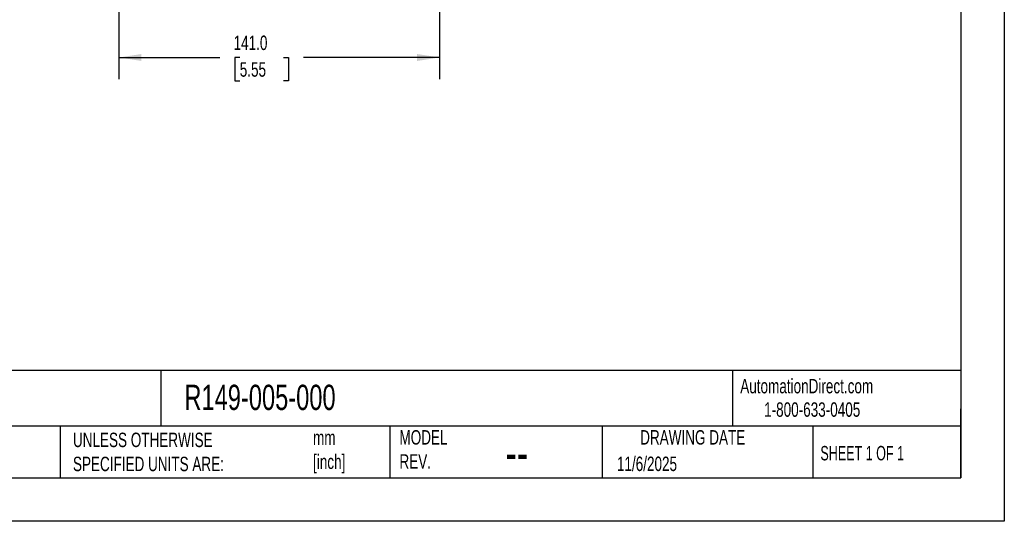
# Model space of a CAD drawing. Header units: millimetres. Extents: x 0 to 838, y 0 to 648.
# Tile 2 of 4: x 405 to 838, y 0 to 221. Entities that reach past the tile are written whole.
import ezdxf

# ---------------------------------------------------------------- set-up
doc = ezdxf.new("R2010")
doc.units = ezdxf.units.MM
doc.header["$LTSCALE"] = 3
doc.layers.add('DIMENSIONS', color=140, linetype='Continuous', lineweight=25)
doc.layers.add('TEXT', color=140, linetype='Continuous', lineweight=25)
doc.styles.add('SLDTEXTSTYLE0', font='TXT', dxfattribs={"width": 0.7})
doc.styles.add('SLDTEXTSTYLE1', font='TXT', dxfattribs={"width": 0.65})
doc.dimstyles.new('SLDDIMSTYLE0', dxfattribs={"dimtxt": 6.474023, "dimasz": 9.906, "dimexe": 0, "dimexo": 0.0625, "dimgap": 1.618506, "dimtad": 0, "dimtih": 1, "dimtoh": 1, "dimdec": 1, "dimrnd": 1e-09, "dimzin": 4, "dimdsep": 46, "dimtxsty": 'SLDTEXTSTYLE0', "dimsah": 1, "dimcen": 0.09, "dimadec": 0, "dimazin": 1, "dimtfac": 1, "dimtdec": 1, "dimtofl": 0, "dimtmove": 0, "dimatfit": 3, "dimfxl": 0, "dimfrac": 2, "dimtolj": 1, "dimtzin": 12, "dimarcsym": 0})

# ---------------------------------------------------------------- blocks, each defined once
blk = doc.blocks.new('_D_9')
at = {"layer": 'DIMENSIONS'}
for p, q in [((448.85, 257.41), (448.85, 194.42)), ((589.85, 226.4), (589.85, 194.42)), ((448.85, 203.95), (493.18, 203.95)), ((501.96, 203.95), (499.78, 203.95)), ((499.78, 203.95), (499.78, 193.66)), ((521.19, 203.95), (523.37, 203.95)), ((523.37, 203.95), (523.37, 193.66)), ((589.85, 203.95), (529.97, 203.95)), ((499.78, 193.66), (501.96, 193.66)), ((523.37, 193.66), (521.19, 193.66))]:
    blk.add_line(p, q, dxfattribs=at)
for points in [[(448.85, 203.95), (458.75, 202.42), (458.75, 205.47)], [(589.85, 203.95), (579.94, 205.47), (579.94, 202.42)]]:
    blk.add_solid(points, dxfattribs=at)
at = {"layer": 'DIMENSIONS', "char_height": 6.35, "attachment_point": 1, "style": 'SLDTEXTSTYLE0'}
for s, insert in [('141.0', (499.26, 213.58)), ('5.55', (501.96, 201.85))]:
    blk.add_mtext(s, dxfattribs=dict(at, insert=insert))

msp = doc.modelspace()

# ---------------------------------------------------------------- linework, layer by layer
at = {"color": 7, "linetype": 'Continuous'}
for p, q in [((838.21, 647.71), (838.21, 0.01)), ((838.21, 0.01), (0.01, 0.01))]:
    msp.add_line(p, q, dxfattribs=at)
at = {"layer": 'TEXT'}
for p, q in [((819.15, 628.65), (819.15, 19.05)), ((819.15, 66.38), (19.05, 66.38)), ((467.28, 66.38), (467.28, 41.91)), ((718.73, 66.38), (718.73, 41.91)), ((819.15, 19.05), (819.15, 49.53)), ((819.15, 41.91), (19.05, 41.91)), ((422.99, 41.91), (422.99, 19.05)), ((567.9, 41.91), (567.9, 19.05)), ((661.4, 41.91), (661.4, 19.05)), ((754.05, 41.91), (754.05, 19.05)), ((19.05, 19.05), (819.15, 19.05))]:
    msp.add_line(p, q, dxfattribs=at)

# ---------------------------------------------------------------- texts
at = {"color": 179, "linetype": 'Continuous', "lineweight": 18, "char_height": 6.35, "attachment_point": 1, "style": 'SLDTEXTSTYLE0'}
for s, insert in [('AutomationDirect.com', (722.08, 62.63)), ('1-800-633-0405', (732.57, 52.31))]:
    msp.add_mtext(s, dxfattribs=dict(at, insert=insert))
at = {"layer": 'TEXT'}
for s, insert, char_height, attachment_point, style in [('R149-005-000', (477.62, 60.06), 11.1125, 1, 'SLDTEXTSTYLE0'), ('UNLESS OTHERWISE ^JSPECIFIED UNITS ARE:', (428.61, 38.99), 6.35, 1, 'SLDTEXTSTYLE0'), ('MODEL ^JREV.', (572.2, 40.09), 6.35, 1, 'SLDTEXTSTYLE0'), ('DRAWING DATE', (701.18, 40.09), 6.35, 2, 'SLDTEXTSTYLE0'), ('mm^J[inch]', (534.19, 39.96), 6.35, 1, 'SLDTEXTSTYLE0'), ('SHEET 1 OF 1', (757.32, 33.15), 6.35, 1, 'SLDTEXTSTYLE1'), ('--', (618.89, 38.08), 15.875, 1, 'SLDTEXTSTYLE0'), ('11/6/2025', (667.84, 28.46), 6.35, 1, 'SLDTEXTSTYLE0')]:
    msp.add_mtext(s, dxfattribs=dict(at, insert=insert, char_height=char_height, attachment_point=attachment_point, style=style))

# ---------------------------------------------------------------- dimensions: what is measured, and where the dimension line sits
at = {"layer": 'DIMENSIONS'}
dim = msp.add_linear_dim(base=(448.85, 203.95), p1=(589.85, 230.21), p2=(448.85, 261.22), dimstyle='SLDDIMSTYLE0', dxfattribs=at)
dim.commit()
dim.dimension.update_dxf_attribs({"geometry": '_D_9', "text_midpoint": (511.58, 203.95), "dimtype": 160})

doc.saveas('drawing.dxf')
